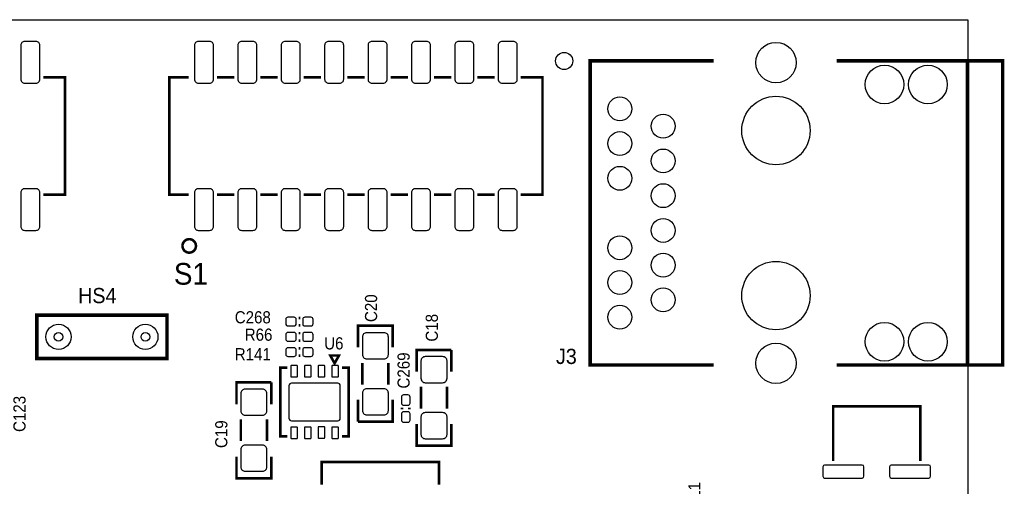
# Model space of a CAD drawing. Extents: x -0.34 to 5.98, y -1.92 to 2.35.
# Tile 5 of 5: x 3.71 to 5.98, y 1.27 to 2.35. Entities that reach past the tile are written whole.
import ezdxf
from ezdxf.enums import TextEntityAlignment as Align

# ---------------------------------------------------------------- set-up
doc = ezdxf.new("R2010")
doc.units = 0
for name, color, linetype in [('DESIGN_OUTLINE', 7, 'CONTINUOUS'), ('SILKSCREEN_TOP', 40, 'CONTINUOUS'), ('TOP', 103, 'CONTINUOUS')]:
    doc.layers.add(name, color=color, linetype=linetype)

msp = doc.modelspace()

# ---------------------------------------------------------------- linework, layer by layer
at = {"layer": 'DESIGN_OUTLINE'}
msp.add_lwpolyline([(-0.294, 2.345), (5.895, 2.345), (5.895, 0.135), (3.497, 0.135), (3.497, -0.347), (3.477, -0.367), (2.013, -0.367), (1.993, -0.347), (1.993, -0.074, 0.993884), (1.918, -0.074), (1.918, -0.347), (1.898, -0.367), (1.497, -0.367)], format="xyb", dxfattribs=at)
at = {"layer": 'SILKSCREEN_TOP'}
for points, const_width in [([(5.30925, 1.55019), (5.025, 1.55019), (5.025, 2.25019), (5.30925, 2.25019)], 0.008), ([(5.59311, 1.55019), (5.975, 1.55019), (5.975, 2.25019), (5.59311, 2.25019)], 0.008), ([(5.89429, 1.55019), (5.89429, 2.25019)], 0.008), ([(3.765, 1.9425), (3.815, 1.9425), (3.815, 2.2125), (3.765, 2.2125)], 0.006), ([(4.1, 2.2125), (4.055, 2.2125), (4.055, 1.9425), (4.1, 1.9425)], 0.006), ([(4.205, 2.2125), (4.165, 2.2125)], 0.006), ([(4.305, 2.2125), (4.265, 2.2125)], 0.006), ([(4.405, 2.2125), (4.365, 2.2125)], 0.006), ([(4.505, 2.2125), (4.465, 2.2125)], 0.006), ([(4.605, 2.2125), (4.565, 2.2125)], 0.006), ([(4.705, 2.2125), (4.665, 2.2125)], 0.006), ([(4.805, 2.2125), (4.765, 2.2125)], 0.006), ([(4.865, 1.9425), (4.915, 1.9425), (4.915, 2.2125), (4.865, 2.2125)], 0.006), ([(4.165, 1.9425), (4.205, 1.9425)], 0.006), ([(4.265, 1.9425), (4.305, 1.9425)], 0.006), ([(4.365, 1.9425), (4.405, 1.9425)], 0.006), ([(4.465, 1.9425), (4.505, 1.9425)], 0.006), ([(4.565, 1.9425), (4.605, 1.9425)], 0.006), ([(4.665, 1.9425), (4.705, 1.9425)], 0.006), ([(4.765, 1.9425), (4.805, 1.9425)], 0.006), ([(4.05, 1.665), (4.05, 1.565), (3.75, 1.565), (3.75, 1.665), (4.05, 1.665)], 0.008), ([(3.75, 1.565), (3.75, 1.665), (4.05, 1.665), (4.05, 1.565), (3.75, 1.565)], 0.008), ([(4.357, 1.6585), (4.353, 1.6585)], 0.006), ([(4.357, 1.6415), (4.353, 1.6415)], 0.006), ([(4.48996, 1.59077), (4.48996, 1.64077), (4.56996, 1.64077), (4.56996, 1.59077)], 0.006), ([(4.353, 1.6235), (4.357, 1.6235)], 0.006), ([(4.353, 1.6065), (4.357, 1.6065)], 0.006), ([(4.357, 1.5885), (4.353, 1.5885)], 0.006), ([(4.625, 1.535), (4.625, 1.585), (4.705, 1.585)], 0.006), ([(4.705, 1.585), (4.705, 1.535)], 0.006), ([(4.357, 1.5715), (4.353, 1.5715)], 0.006), ([(4.43606, 1.55403), (4.44606, 1.57203), (4.42606, 1.57203), (4.43606, 1.55403)], 0.006), ([(4.32701, 1.38626), (4.31126, 1.38626), (4.31126, 1.54374), (4.32701, 1.54374)], 0.006), ([(4.45299, 1.38626), (4.46874, 1.38626), (4.46874, 1.54374), (4.45299, 1.54374)], 0.006), ([(4.5, 1.505), (4.5, 1.555)], 0.006), ([(4.56, 1.505), (4.56, 1.555)], 0.006), ([(4.21, 1.46), (4.21, 1.51), (4.29, 1.51)], 0.006), ([(4.29, 1.51), (4.29, 1.46)], 0.006), ([(4.635, 1.5), (4.635, 1.45)], 0.006), ([(4.695, 1.5), (4.695, 1.45)], 0.006), ([(4.57, 1.47), (4.57, 1.42), (4.49, 1.42)], 0.006), ([(4.49, 1.42), (4.49, 1.47)], 0.006), ([(4.5915, 1.452), (4.5915, 1.448)], 0.006), ([(4.6085, 1.452), (4.6085, 1.448)], 0.006), ([(5.78539, 1.32902), (5.78539, 1.455), (5.58461, 1.455), (5.58461, 1.32902)], 0.00591), ([(4.22, 1.425), (4.22, 1.375)], 0.006), ([(4.28, 1.425), (4.28, 1.375)], 0.006), ([(4.70504, 1.41423), (4.70504, 1.36423), (4.62504, 1.36423), (4.62504, 1.41423)], 0.006), ([(4.29004, 1.33923), (4.29004, 1.28923), (4.21004, 1.28923), (4.21004, 1.33923)], 0.006), ([(4.40625, 1.275), (4.40625, 1.327), (4.67625, 1.327), (4.67625, 1.275)], 0.006)]:
    msp.add_lwpolyline(points, dxfattribs=dict(at, const_width=const_width))
at = {"layer": 'SILKSCREEN_TOP', "const_width": 0.00591}
msp.add_lwpolyline([(4.11657, 1.8243, 1), (4.08555, 1.8243, 1), (4.11657, 1.8243)], format="xyb", dxfattribs=at)
at = {"layer": 'TOP'}
for points in [[(3.722, 2.199), (3.748, 2.199, 0.414214), (3.757, 2.208), (3.757, 2.286, 0.414214), (3.748, 2.295), (3.722, 2.295, 0.414214), (3.713, 2.286), (3.713, 2.208, 0.414214)], [(4.122, 2.199), (4.148, 2.199, 0.414214), (4.157, 2.208), (4.157, 2.286, 0.414214), (4.148, 2.295), (4.122, 2.295, 0.414214), (4.113, 2.286), (4.113, 2.208, 0.414214)], [(4.222, 2.199), (4.248, 2.199, 0.414214), (4.257, 2.208), (4.257, 2.286, 0.414214), (4.248, 2.295), (4.222, 2.295, 0.414214), (4.213, 2.286), (4.213, 2.208, 0.414214)], [(4.322, 2.199), (4.348, 2.199, 0.414214), (4.357, 2.208), (4.357, 2.286, 0.414214), (4.348, 2.295), (4.322, 2.295, 0.414214), (4.313, 2.286), (4.313, 2.208, 0.414214)], [(4.422, 2.199), (4.448, 2.199, 0.414214), (4.457, 2.208), (4.457, 2.286, 0.414214), (4.448, 2.295), (4.422, 2.295, 0.414214), (4.413, 2.286), (4.413, 2.208, 0.414214)], [(4.522, 2.199), (4.548, 2.199, 0.414214), (4.557, 2.208), (4.557, 2.286, 0.414214), (4.548, 2.295), (4.522, 2.295, 0.414214), (4.513, 2.286), (4.513, 2.208, 0.414214)], [(4.622, 2.199), (4.648, 2.199, 0.414214), (4.657, 2.208), (4.657, 2.286, 0.414214), (4.648, 2.295), (4.622, 2.295, 0.414214), (4.613, 2.286), (4.613, 2.208, 0.414214)], [(4.722, 2.199), (4.748, 2.199, 0.414214), (4.757, 2.208), (4.757, 2.286, 0.414214), (4.748, 2.295), (4.722, 2.295, 0.414214), (4.713, 2.286), (4.713, 2.208, 0.414214)], [(4.822, 2.199), (4.848, 2.199, 0.414214), (4.857, 2.208), (4.857, 2.286, 0.414214), (4.848, 2.295), (4.822, 2.295, 0.414214), (4.813, 2.286), (4.813, 2.208, 0.414214)], [(3.722, 1.86), (3.748, 1.86, 0.414214), (3.757, 1.869), (3.757, 1.947, 0.414214), (3.748, 1.956), (3.722, 1.956, 0.414214), (3.713, 1.947), (3.713, 1.869, 0.414214)], [(4.122, 1.86), (4.148, 1.86, 0.414214), (4.157, 1.869), (4.157, 1.947, 0.414214), (4.148, 1.956), (4.122, 1.956, 0.414214), (4.113, 1.947), (4.113, 1.869, 0.414214)], [(4.222, 1.86), (4.248, 1.86, 0.414214), (4.257, 1.869), (4.257, 1.947, 0.414214), (4.248, 1.956), (4.222, 1.956, 0.414214), (4.213, 1.947), (4.213, 1.869, 0.414214)], [(4.322, 1.86), (4.348, 1.86, 0.414214), (4.357, 1.869), (4.357, 1.947, 0.414214), (4.348, 1.956), (4.322, 1.956, 0.414214), (4.313, 1.947), (4.313, 1.869, 0.414214)], [(4.422, 1.86), (4.448, 1.86, 0.414214), (4.457, 1.869), (4.457, 1.947, 0.414214), (4.448, 1.956), (4.422, 1.956, 0.414214), (4.413, 1.947), (4.413, 1.869, 0.414214)], [(4.522, 1.86), (4.548, 1.86, 0.414214), (4.557, 1.869), (4.557, 1.947, 0.414214), (4.548, 1.956), (4.522, 1.956, 0.414214), (4.513, 1.947), (4.513, 1.869, 0.414214)], [(4.622, 1.86), (4.648, 1.86, 0.414214), (4.657, 1.869), (4.657, 1.947, 0.414214), (4.648, 1.956), (4.622, 1.956, 0.414214), (4.613, 1.947), (4.613, 1.869, 0.414214)], [(4.722, 1.86), (4.748, 1.86, 0.414214), (4.757, 1.869), (4.757, 1.947, 0.414214), (4.748, 1.956), (4.722, 1.956, 0.414214), (4.713, 1.947), (4.713, 1.869, 0.414214)], [(4.822, 1.86), (4.848, 1.86, 0.414214), (4.857, 1.869), (4.857, 1.947, 0.414214), (4.848, 1.956), (4.822, 1.956, 0.414214), (4.813, 1.947), (4.813, 1.869, 0.414214)], [(4.3425, 1.66), (4.3285, 1.66, 0.414214), (4.3235, 1.655), (4.3235, 1.645, 0.414214), (4.3285, 1.64), (4.3425, 1.64, 0.414214), (4.3475, 1.645), (4.3475, 1.655, 0.414214)], [(4.3815, 1.66), (4.3675, 1.66, 0.414214), (4.3625, 1.655), (4.3625, 1.645, 0.414214), (4.3675, 1.64), (4.3815, 1.64, 0.414214), (4.3865, 1.645), (4.3865, 1.655, 0.414214)], [(4.3285, 1.605), (4.3425, 1.605, 0.414214), (4.3475, 1.61), (4.3475, 1.62, 0.414214), (4.3425, 1.625), (4.3285, 1.625, 0.414214), (4.3235, 1.62), (4.3235, 1.61, 0.414214)], [(4.3675, 1.605), (4.3815, 1.605, 0.414214), (4.3865, 1.61), (4.3865, 1.62, 0.414214), (4.3815, 1.625), (4.3675, 1.625, 0.414214), (4.3625, 1.62), (4.3625, 1.61, 0.414214)], [(4.56, 1.5745), (4.56, 1.6145, 0.414214), (4.55, 1.6245), (4.51, 1.6245, 0.414214), (4.5, 1.6145), (4.5, 1.5745, 0.414214), (4.51, 1.5645), (4.55, 1.5645, 0.414214)], [(4.3425, 1.59), (4.3285, 1.59, 0.414214), (4.3235, 1.585), (4.3235, 1.575, 0.414214), (4.3285, 1.57), (4.3425, 1.57, 0.414214), (4.3475, 1.575), (4.3475, 1.585, 0.414214)], [(4.3815, 1.59), (4.3675, 1.59, 0.414214), (4.3625, 1.585), (4.3625, 1.575, 0.414214), (4.3675, 1.57), (4.3815, 1.57, 0.414214), (4.3865, 1.575), (4.3865, 1.585, 0.414214)], [(4.635, 1.5595), (4.635, 1.5195, 0.414214), (4.645, 1.5095), (4.685, 1.5095, 0.414214), (4.695, 1.5195), (4.695, 1.5595, 0.414214), (4.685, 1.5695), (4.645, 1.5695, 0.414214)], [(4.33686, 1.52259), (4.34866, 1.52259, 0.415705), (4.35063, 1.52456), (4.35063, 1.54718, 0.415705), (4.34866, 1.54915), (4.33686, 1.54915, 0.415705), (4.33489, 1.54718), (4.33489, 1.52456, 0.415705)], [(4.36835, 1.52259), (4.38015, 1.52259, 0.415705), (4.38212, 1.52456), (4.38212, 1.54718, 0.415705), (4.38015, 1.54915), (4.36835, 1.54915, 0.415705), (4.36638, 1.54718), (4.36638, 1.52456, 0.415705)], [(4.39985, 1.52259), (4.41165, 1.52259, 0.415705), (4.41362, 1.52456), (4.41362, 1.54718, 0.415705), (4.41165, 1.54915), (4.39985, 1.54915, 0.415705), (4.39788, 1.54718), (4.39788, 1.52456, 0.415705)], [(4.43134, 1.52259), (4.44314, 1.52259, 0.415705), (4.44511, 1.52456), (4.44511, 1.54718, 0.415705), (4.44314, 1.54915), (4.43134, 1.54915, 0.415705), (4.42937, 1.54718), (4.42937, 1.52456, 0.415705)], [(4.44315, 1.50831), (4.33685, 1.50831, 0.414401), (4.33094, 1.5024), (4.33094, 1.4276, 0.414401), (4.33685, 1.42169), (4.44315, 1.42169, 0.414401), (4.44906, 1.4276), (4.44906, 1.5024, 0.414401)], [(4.22, 1.4845), (4.22, 1.4445, 0.414214), (4.23, 1.4345), (4.27, 1.4345, 0.414214), (4.28, 1.4445), (4.28, 1.4845, 0.414214), (4.27, 1.4945), (4.23, 1.4945, 0.414214)], [(4.56, 1.4455), (4.56, 1.4855, 0.414214), (4.55, 1.4955), (4.51, 1.4955, 0.414214), (4.5, 1.4855), (4.5, 1.4455, 0.414214), (4.51, 1.4355), (4.55, 1.4355, 0.414214)], [(4.59, 1.4765), (4.59, 1.4625, 0.414214), (4.595, 1.4575), (4.605, 1.4575, 0.414214), (4.61, 1.4625), (4.61, 1.4765, 0.414214), (4.605, 1.4815), (4.595, 1.4815, 0.414214)], [(4.59, 1.4375), (4.59, 1.4235, 0.414214), (4.595, 1.4185), (4.605, 1.4185, 0.414214), (4.61, 1.4235), (4.61, 1.4375, 0.414214), (4.605, 1.4425), (4.595, 1.4425, 0.414214)], [(4.635, 1.4305), (4.635, 1.3905, 0.414214), (4.645, 1.3805), (4.685, 1.3805, 0.414214), (4.695, 1.3905), (4.695, 1.4305, 0.414214), (4.685, 1.4405), (4.645, 1.4405, 0.414214)], [(4.33686, 1.38085), (4.34866, 1.38085, 0.415705), (4.35063, 1.38282), (4.35063, 1.40544, 0.415705), (4.34866, 1.40741), (4.33686, 1.40741, 0.415705), (4.33489, 1.40544), (4.33489, 1.38282, 0.415705)], [(4.36835, 1.38085), (4.38015, 1.38085, 0.415705), (4.38212, 1.38282), (4.38212, 1.40544, 0.415705), (4.38015, 1.40741), (4.36835, 1.40741, 0.415705), (4.36638, 1.40544), (4.36638, 1.38282, 0.415705)], [(4.39985, 1.38164), (4.41165, 1.38164, 0.415705), (4.41362, 1.38361), (4.41362, 1.40623, 0.415705), (4.41165, 1.4082), (4.39985, 1.4082, 0.415705), (4.39788, 1.40623), (4.39788, 1.38361, 0.415705)], [(4.43134, 1.38085), (4.44314, 1.38085, 0.415705), (4.44511, 1.38282), (4.44511, 1.40544, 0.415705), (4.44314, 1.40741), (4.43134, 1.40741, 0.415705), (4.42937, 1.40544), (4.42937, 1.38282, 0.415705)], [(4.22, 1.3555), (4.22, 1.3155, 0.414214), (4.23, 1.3055), (4.27, 1.3055, 0.414214), (4.28, 1.3155), (4.28, 1.3555, 0.414214), (4.27, 1.3655), (4.23, 1.3655, 0.414214)], [(5.65547, 1.29398), (5.65547, 1.31602, 0.414149), (5.65154, 1.31996), (5.56492, 1.31996, 0.414149), (5.56099, 1.31602), (5.56099, 1.29398, 0.414149), (5.56492, 1.29004), (5.65154, 1.29004, 0.414149)], [(5.80901, 1.29398), (5.80901, 1.31602, 0.414149), (5.80508, 1.31996), (5.71846, 1.31996, 0.414149), (5.71453, 1.31602), (5.71453, 1.29398, 0.414149), (5.71846, 1.29004), (5.80508, 1.29004, 0.414149)]]:
    msp.add_lwpolyline(points, format="xyb", close=True, dxfattribs=at)
for centre, radius in [((5.45295, 2.24626), 0.0465), ((4.965, 2.25), 0.019685), ((5.70295, 2.19586), 0.0445), ((5.80295, 2.19586), 0.0445), ((5.09311, 2.13976), 0.0275), ((5.45295, 2.08996), 0.07874), ((5.19311, 2.0998), 0.0275), ((5.09311, 2.05984), 0.0275), ((5.19311, 2.01988), 0.0275), ((5.09311, 1.97992), 0.0275), ((5.19311, 1.93996), 0.0275), ((5.19311, 1.86004), 0.0275), ((5.09311, 1.82008), 0.0275), ((5.19311, 1.78011), 0.0275), ((5.45295, 1.71004), 0.07874), ((5.09311, 1.74015), 0.0275), ((5.19311, 1.70019), 0.0275), ((5.09311, 1.66023), 0.0275), ((3.8, 1.615), 0.029), ((4, 1.615), 0.029), ((5.70295, 1.60374), 0.0445), ((5.80295, 1.60374), 0.0445), ((3.8, 1.615), 0.01), ((4, 1.615), 0.01), ((5.45295, 1.55413), 0.0465)]:
    msp.add_circle(centre, radius, dxfattribs=at)

# ---------------------------------------------------------------- texts
at = {"layer": 'SILKSCREEN_TOP'}
for s, height, width, p in [('S1', 0.05, 0.96, (4.105, 1.735)), ('J3', 0.035, 0.971429, (4.97, 1.5525))]:
    msp.add_text(s, height=height, dxfattribs=dict(at, width=width)).set_placement(p, align=Align.CENTER)
for s, height, width, p in [('HS4', 0.035, 0.971429, (3.845, 1.6925)), ('C268', 0.028, 0.928571, (4.206, 1.646)), ('R66', 0.028, 0.928571, (4.229, 1.606)), ('U6', 0.028, 0.928571, (4.412, 1.586)), ('R141', 0.028, 0.928571, (4.206, 1.561))]:
    msp.add_text(s, height=height, dxfattribs=dict(at, width=width)).set_placement(p)
at = {"layer": 'SILKSCREEN_TOP', "width": 0.928571}
for s, p in [('C20', (4.534, 1.649)), ('C18', (4.674, 1.604)), ('C269', (4.609, 1.496)), ('C123', (3.724, 1.396)), ('C19', (4.189, 1.359)), ('L1', (5.279, 1.242))]:
    msp.add_text(s, height=0.028, rotation=90, dxfattribs=at).set_placement(p)

doc.saveas('drawing.dxf')
